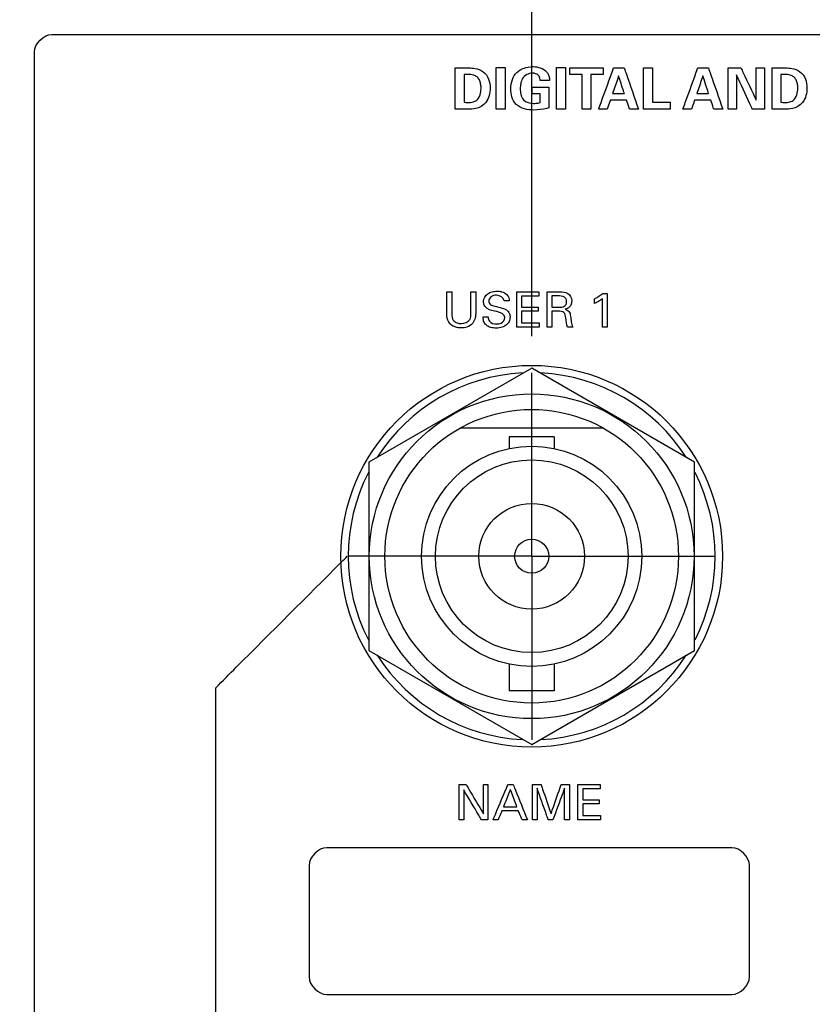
# Model space of a CAD drawing. Header units: inches. Extents: x 0 to 34, y 0 to 22.
# Tile 69 of 100: x 13.5 to 14.8, y 16.5 to 18.2. Entities that reach past the tile are written whole.
import ezdxf

# ---------------------------------------------------------------- set-up
doc = ezdxf.new("R2010")
doc.units = ezdxf.units.IN
doc.header["$LTSCALE"] = 1.87
doc.header["$MEASUREMENT"] = 0
doc.linetypes.add('CENTER', pattern=[0.6, 0.375, -0.075, 0.075, -0.075])
doc.layers.get('0').update_dxf_attribs({"linetype": 'CONTINUOUS'})
for name, color, linetype in [('DATUMCURVES', 7, 'CONTINUOUS'), ('DEFAULT_1', 7, 'CENTER'), ('DIMENSIONS', 7, 'CONTINUOUS')]:
    doc.layers.add(name, color=color, linetype=linetype)
doc.styles.get("Standard").update_dxf_attribs({"font": 'txt', "width": 0.8})
doc.dimstyles.new('DIMSTYLE_1', dxfattribs={"dimtxt": 0.125, "dimasz": 0.18, "dimexe": 0.18, "dimexo": 0.0625, "dimgap": 0.09, "dimtad": 0, "dimtih": 1, "dimtoh": 1, "dimdec": 3, "dimzin": 4, "dimdsep": 46, "dimtxsty": 'STANDARD', "dimblk": '_FILLED', "dimblk1": '_FILLED', "dimblk2": '_FILLED', "dimcen": 0.09, "dimadec": 0, "dimazin": 0, "dimtp": 0.001, "dimtm": 0.001, "dimtfac": 1, "dimtdec": 3, "dimtofl": 0, "dimtmove": 0, "dimatfit": 3, "dimldrblk": '_FILLED', "dimfxl": 1, "dimtolj": 1, "dimtzin": 4, "dimarcsym": 0})

# ---------------------------------------------------------------- blocks, each defined once
blk = doc.blocks.new('_FILLED')
at = {"color": 0, "linetype": 'BYBLOCK'}
blk.add_solid([(0, 0), (-1, 0.1736), (-1, -0.1736)], dxfattribs=at)
blk = doc.blocks.new('*D19')
at = {"layer": 'DIMENSIONS', "color": 2, "linetype": 'CONTINUOUS'}
for p, q in [((13.0541, 18.5223), (13.0541, 20.6551)), ((14.3524, 17.6723), (14.3524, 20.6551)), ((13.0541, 20.5301), (12.3312, 20.5301)), ((14.3524, 20.5301), (14.7124, 20.5301))]:
    blk.add_line(p, q, dxfattribs=at)
at = {"layer": 'DIMENSIONS', "color": 2, "linetype": 'CONTINUOUS', "xscale": 0.18, "yscale": 0.18, "zscale": 0.18}
blk.add_blockref('_FILLED', (13.0541, 20.5301), dxfattribs=at)
at = {"layer": 'DIMENSIONS', "color": 2, "linetype": 'CONTINUOUS', "xscale": 0.18, "yscale": 0.18, "zscale": 0.18, "rotation": 180}
blk.add_blockref('_FILLED', (14.3524, 20.5301), dxfattribs=at)
at = {"layer": 'DIMENSIONS', "color": 2, "linetype": 'CONTINUOUS', "width": 0.8}
for s, p in [('1.298', (10.9437, 20.4676)), ('[', (11.5687, 20.4676)), ('32.98', (11.6687, 20.4676)), (']', (12.1687, 20.4676))]:
    blk.add_text(s, height=0.125, dxfattribs=at).set_placement(p)
blk = doc.blocks.new('*D20')
at = {"layer": 'DIMENSIONS', "color": 2, "linetype": 'CONTINUOUS'}
for p, q in [((14.3524, 17.6723), (14.3524, 20.3602)), ((15.2391, 17.6723), (15.2391, 20.3602)), ((14.3524, 20.2352), (13.9924, 20.2352)), ((15.2391, 20.2352), (15.5981, 20.2352))]:
    blk.add_line(p, q, dxfattribs=at)
at = {"layer": 'DIMENSIONS', "color": 2, "linetype": 'CONTINUOUS', "xscale": 0.18, "yscale": 0.18, "zscale": 0.18}
blk.add_blockref('_FILLED', (14.3524, 20.2352), dxfattribs=at)
at = {"layer": 'DIMENSIONS', "color": 2, "linetype": 'CONTINUOUS', "xscale": 0.18, "yscale": 0.18, "zscale": 0.18, "rotation": 180}
blk.add_blockref('_FILLED', (15.2391, 20.2352), dxfattribs=at)
at = {"layer": 'DIMENSIONS', "color": 2, "linetype": 'CONTINUOUS', "width": 0.8}
for s, p in [('[', (16.1856, 20.1727)), (']', (16.7856, 20.1727)), ('.887', (15.6606, 20.1727)), ('22.52', (16.2856, 20.1727))]:
    blk.add_text(s, height=0.125, dxfattribs=at).set_placement(p)

msp = doc.modelspace()

# ---------------------------------------------------------------- linework, layer by layer
at = {"color": 7, "linetype": 'CONTINUOUS'}
for p, q in [((14.3524, 17.6178), (14.0749, 17.4575)), ((14.6299, 17.4575), (14.3524, 17.6178)), ((14.4748, 17.5153), (14.23, 17.5153)), ((14.3139, 17.5006), (14.3139, 17.4808)), ((14.3909, 17.5006), (14.3139, 17.5006)), ((14.3909, 17.5006), (14.3909, 17.4808)), ((14.0749, 17.4575), (14.0749, 17.1371)), ((14.6299, 17.1371), (14.6299, 17.4575)), ((14.0749, 17.1371), (14.3524, 16.9769)), ((14.3524, 16.9769), (14.6299, 17.1371)), ((14.3139, 17.1138), (14.3139, 17.0681)), ((14.3909, 17.1138), (14.3909, 17.0681)), ((14.3909, 17.0681), (14.3139, 17.0681))]:
    msp.add_line(p, q, dxfattribs=at)
for radius in [0.325, 0.2765, 0.25, 0.1875, 0.164, 0.09, 0.029]:
    msp.add_circle((14.3524, 17.2973), radius, dxfattribs=at)
for start, end in [(92.8821, 147.3645), (32.6355, 87.1179), (152.8684, 207.1316), (332.8684, 27.1316), (212.6355, 267.1179), (272.8821, 327.3645)]:
    msp.add_arc((14.3524, 17.2973), 0.3125, start, end, dxfattribs=at)
at = {"layer": 'DATUMCURVES', "color": 40, "linetype": 'CONTINUOUS'}
for points in [[(13.5055, 18.156, 0.8645), (13.5055, 18.1701, 0.8645), (13.5214, 18.186, 0.8645), (13.5355, 18.186, 0.8645)], [(14.4172, 18.1174, 0.8645), (14.4172, 18.1213, 0.8645), (14.4172, 18.1252, 0.8645), (14.4172, 18.1291, 0.8645)], [(14.4742, 18.1291, 0.8645), (14.4742, 18.1252, 0.8645), (14.4742, 18.1213, 0.8645), (14.4742, 18.1174, 0.8645)], [(14.7348, 18.1291, 0.8645), (14.7395, 18.1291, 0.8645), (14.7442, 18.1291, 0.8645), (14.7489, 18.1291, 0.8645)], [(14.2441, 18.1177, 0.8645), (14.2419, 18.1177, 0.8645), (14.2397, 18.1176, 0.8645), (14.2376, 18.1175, 0.8645)], [(14.7835, 18.1177, 0.8645), (14.7813, 18.1177, 0.8645), (14.7791, 18.1176, 0.8645), (14.7769, 18.1175, 0.8645)], [(14.3531, 18.0845, 0.8645), (14.3531, 18.0884, 0.8645), (14.3531, 18.0923, 0.8645), (14.3531, 18.0962, 0.8645)], [(14.3667, 18.0845, 0.8645), (14.3621, 18.0845, 0.8645), (14.3576, 18.0845, 0.8645), (14.3531, 18.0845, 0.8645)], [(14.2376, 18.0703, 0.8645), (14.2395, 18.0702, 0.8645), (14.2415, 18.0701, 0.8645), (14.2435, 18.0701, 0.8645)], [(14.5884, 18.0707, 0.8645), (14.5884, 18.0667, 0.8645), (14.5884, 18.0628, 0.8645), (14.5884, 18.0588, 0.8645)], [(14.7769, 18.0703, 0.8645), (14.7789, 18.0702, 0.8645), (14.7809, 18.0701, 0.8645), (14.7829, 18.0701, 0.8645)], [(14.2079, 17.7475, 0.8645), (14.2107, 17.7475, 0.8645), (14.2134, 17.7475, 0.8645), (14.2162, 17.7475, 0.8645)], [(14.2489, 17.7475, 0.8645), (14.2516, 17.7475, 0.8645), (14.2543, 17.7475, 0.8645), (14.257, 17.7475, 0.8645)], [(14.3646, 17.7475, 0.8645), (14.3646, 17.7451, 0.8645), (14.3646, 17.7428, 0.8645), (14.3646, 17.7404, 0.8645)], [(14.3999, 17.7405, 0.8645), (14.3955, 17.7405, 0.8645), (14.3911, 17.7405, 0.8645), (14.3867, 17.7405, 0.8645)], [(14.4594, 17.7359, 0.8645), (14.4643, 17.7385, 0.8645), (14.4691, 17.7414, 0.8645), (14.4734, 17.745, 0.8645)], [(14.4734, 17.745, 0.8645), (14.4759, 17.745, 0.8645), (14.4783, 17.745, 0.8645), (14.4808, 17.745, 0.8645)], [(14.314, 17.7325, 0.8645), (14.3111, 17.7325, 0.8645), (14.3082, 17.7325, 0.8645), (14.3053, 17.7325, 0.8645)], [(14.3632, 17.7217, 0.8645), (14.3632, 17.7193, 0.8645), (14.3632, 17.717, 0.8645), (14.3632, 17.7147, 0.8645)], [(14.3999, 17.7216, 0.8645), (14.4026, 17.7216, 0.8645), (14.4055, 17.7215, 0.8645), (14.4078, 17.7229, 0.8645)], [(14.4078, 17.7229, 0.8645), (14.4104, 17.7244, 0.8645), (14.4119, 17.7278, 0.8645), (14.4119, 17.7307, 0.8645)], [(14.4728, 17.7359, 0.8645), (14.4688, 17.7325, 0.8645), (14.4641, 17.7298, 0.8645), (14.4594, 17.7276, 0.8645)], [(14.4594, 17.7276, 0.8645), (14.4594, 17.7304, 0.8645), (14.4594, 17.7331, 0.8645), (14.4594, 17.7359, 0.8645)], [(14.2696, 17.7049, 0.8645), (14.2725, 17.7049, 0.8645), (14.2754, 17.7049, 0.8645), (14.2783, 17.7049, 0.8645)], [(14.3069, 17.7037, 0.8645), (14.3069, 17.7095, 0.8645), (14.2986, 17.7125, 0.8645), (14.2931, 17.7139, 0.8645)], [(14.3867, 17.7216, 0.8645), (14.3911, 17.7216, 0.8645), (14.3955, 17.7216, 0.8645), (14.3999, 17.7216, 0.8645)], [(14.3974, 17.7145, 0.8645), (14.3939, 17.7145, 0.8645), (14.3904, 17.7145, 0.8645), (14.3869, 17.7145, 0.8645)], [(14.3653, 17.6947, 0.8645), (14.3653, 17.6922, 0.8645), (14.3653, 17.6898, 0.8645), (14.3653, 17.6873, 0.8645)], [(14.3869, 17.6873, 0.8645), (14.3841, 17.6873, 0.8645), (14.3814, 17.6873, 0.8645), (14.3786, 17.6873, 0.8645)], [(14.4222, 17.6873, 0.8645), (14.4192, 17.6873, 0.8645), (14.4163, 17.6873, 0.8645), (14.4133, 17.6873, 0.8645)], [(14.4808, 17.6873, 0.8645), (14.4781, 17.6873, 0.8645), (14.4755, 17.6873, 0.8645), (14.4728, 17.6873, 0.8645)], [(14.0286, 17.2876, 0.8645), (14.0319, 17.2909, 0.8645), (14.0351, 17.2941, 0.8645), (14.0383, 17.2973, 0.8645)], [(14.229, 16.9086, 0.8645), (14.2328, 16.9086, 0.8645), (14.2367, 16.9086, 0.8645), (14.2406, 16.9086, 0.8645)], [(14.2701, 16.9086, 0.8645), (14.2727, 16.9086, 0.8645), (14.2752, 16.9086, 0.8645), (14.2778, 16.9086, 0.8645)], [(14.312, 16.9086, 0.8645), (14.3149, 16.9086, 0.8645), (14.3179, 16.9086, 0.8645), (14.3209, 16.9086, 0.8645)], [(14.4027, 16.9086, 0.8645), (14.4073, 16.9086, 0.8645), (14.4119, 16.9086, 0.8645), (14.4165, 16.9086, 0.8645)], [(14.4688, 16.9086, 0.8645), (14.4688, 16.9062, 0.8645), (14.4688, 16.9039, 0.8645), (14.4688, 16.9015, 0.8645)], [(14.4674, 16.8828, 0.8645), (14.4674, 16.8804, 0.8645), (14.4674, 16.8781, 0.8645), (14.4674, 16.8758, 0.8645)], [(14.4695, 16.8558, 0.8645), (14.4695, 16.8533, 0.8645), (14.4695, 16.8509, 0.8645), (14.4695, 16.8484, 0.8645)], [(14.2366, 16.8484, 0.8645), (14.234, 16.8484, 0.8645), (14.2315, 16.8484, 0.8645), (14.229, 16.8484, 0.8645)], [(14.2778, 16.8484, 0.8645), (14.2742, 16.8484, 0.8645), (14.2707, 16.8484, 0.8645), (14.2671, 16.8484, 0.8645)], [(14.2952, 16.8484, 0.8645), (14.2924, 16.8484, 0.8645), (14.2895, 16.8484, 0.8645), (14.2866, 16.8484, 0.8645)], [(14.3452, 16.8484, 0.8645), (14.3422, 16.8484, 0.8645), (14.3392, 16.8484, 0.8645), (14.3361, 16.8484, 0.8645)], [(14.3616, 16.8484, 0.8645), (14.3589, 16.8484, 0.8645), (14.3562, 16.8484, 0.8645), (14.3536, 16.8484, 0.8645)], [(14.3885, 16.8484, 0.8645), (14.3859, 16.8484, 0.8645), (14.3833, 16.8484, 0.8645), (14.3806, 16.8484, 0.8645)], [(14.4165, 16.8484, 0.8645), (14.4137, 16.8484, 0.8645), (14.411, 16.8484, 0.8645), (14.4083, 16.8484, 0.8645)], [(14.0033, 16.801, 0.8645), (13.9892, 16.801, 0.8645), (13.9733, 16.7851, 0.8645), (13.9733, 16.771, 0.8645)], [(14.7233, 16.771, 0.8645), (14.7233, 16.7851, 0.8645), (14.7075, 16.801, 0.8645), (14.6933, 16.801, 0.8645)], [(13.9733, 16.581, 0.8645), (13.9733, 16.5669, 0.8645), (13.9892, 16.551, 0.8645), (14.0033, 16.551, 0.8645)], [(14.6933, 16.551, 0.8645), (14.7075, 16.551, 0.8645), (14.7233, 16.5669, 0.8645), (14.7233, 16.581, 0.8645)]]:
    msp.add_open_spline(points, degree=3, dxfattribs=at)
for points, knots in [([(13.5355, 18.186, 0.8645), (13.6615, 18.186, 0.8645), (14.4678, 18.186, 0.8645), (15.2742, 18.186, 0.8645), (15.9545, 18.186, 0.8645)], [0, 0, 0, 0, 0.15625, 1, 1, 1, 1]), ([(13.5055, 9.9881, 0.8645), (13.5055, 10.4135, 0.8645), (13.5055, 13.1361, 0.8645), (13.5055, 15.8588, 0.8645), (13.5055, 18.156, 0.8645)], [0, 0, 0, 0, 0.15625, 1, 1, 1, 1]), ([(14.2223, 18.1289, 0.8645), (14.2235, 18.1289, 0.8645), (14.2313, 18.1288, 0.8645), (14.239, 18.1288, 0.8645), (14.2455, 18.1288, 0.8645)], [0, 0, 0, 0, 0.15625, 1, 1, 1, 1]), ([(14.2223, 18.0588, 0.8645), (14.2223, 18.0624, 0.8645), (14.2223, 18.0858, 0.8645), (14.2223, 18.1092, 0.8645), (14.2223, 18.1289, 0.8645)], [0, 0, 0, 0, 0.15625, 1, 1, 1, 1]), ([(14.2455, 18.1288, 0.8645), (14.249, 18.1288, 0.8645), (14.2574, 18.1282, 0.8645), (14.2709, 18.1237, 0.8645), (14.2802, 18.1103, 0.8645), (14.2829, 18.0915, 0.8645), (14.2782, 18.0695, 0.8645), (14.2595, 18.0586, 0.8645), (14.2484, 18.0588, 0.8645), (14.2442, 18.0588, 0.8645)], [0, 0, 0, 0, 0.090544, 0.219717, 0.35494, 0.488252, 0.713406, 0.89, 1, 1, 1, 1]), ([(14.292, 18.1293, 0.8645), (14.2928, 18.1293, 0.8645), (14.2978, 18.1293, 0.8645), (14.3028, 18.1293, 0.8645), (14.3071, 18.1293, 0.8645)], [0, 0, 0, 0, 0.15625, 1, 1, 1, 1]), ([(14.292, 18.0588, 0.8645), (14.292, 18.0624, 0.8645), (14.292, 18.0859, 0.8645), (14.292, 18.1094, 0.8645), (14.292, 18.1293, 0.8645)], [0, 0, 0, 0, 0.15625, 1, 1, 1, 1]), ([(14.3071, 18.1293, 0.8645), (14.3071, 18.1256, 0.8645), (14.3071, 18.1021, 0.8645), (14.3071, 18.0786, 0.8645), (14.3071, 18.0588, 0.8645)], [0, 0, 0, 0, 0.15625, 1, 1, 1, 1]), ([(14.3561, 18.0572, 0.8645), (14.3456, 18.0572, 0.8645), (14.3278, 18.0603, 0.8645), (14.3179, 18.0789, 0.8645), (14.3163, 18.094, 0.8645), (14.3183, 18.1088, 0.8645), (14.329, 18.1262, 0.8645), (14.3447, 18.131, 0.8645), (14.3548, 18.131, 0.8645), (14.3553, 18.131, 0.8645)], [0, 0, 0, 0, 0.260109, 0.387077, 0.496282, 0.635165, 0.753405, 0.987593, 1, 1, 1, 1]), ([(14.3553, 18.131, 0.8645), (14.3593, 18.1309, 0.8645), (14.3674, 18.1296, 0.8645), (14.3776, 18.1238, 0.8645), (14.3822, 18.1151, 0.8645), (14.3827, 18.1097, 0.8645), (14.3827, 18.1075, 0.8645)], [0, 0, 0, 0, 0.295716, 0.608594, 0.831306, 1, 1, 1, 1]), ([(14.3947, 18.1293, 0.8645), (14.3955, 18.1293, 0.8645), (14.4005, 18.1293, 0.8645), (14.4055, 18.1293, 0.8645), (14.4097, 18.1293, 0.8645)], [0, 0, 0, 0, 0.15625, 1, 1, 1, 1]), ([(14.3947, 18.0588, 0.8645), (14.3947, 18.0624, 0.8645), (14.3947, 18.0859, 0.8645), (14.3947, 18.1094, 0.8645), (14.3947, 18.1293, 0.8645)], [0, 0, 0, 0, 0.15625, 1, 1, 1, 1]), ([(14.4097, 18.1293, 0.8645), (14.4097, 18.1256, 0.8645), (14.4097, 18.1021, 0.8645), (14.4097, 18.0786, 0.8645), (14.4097, 18.0588, 0.8645)], [0, 0, 0, 0, 0.15625, 1, 1, 1, 1]), ([(14.4172, 18.1291, 0.8645), (14.4202, 18.1291, 0.8645), (14.4392, 18.1291, 0.8645), (14.4582, 18.1291, 0.8645), (14.4742, 18.1291, 0.8645)], [0, 0, 0, 0, 0.15625, 1, 1, 1, 1]), ([(14.4665, 18.0588, 0.8645), (14.4678, 18.0624, 0.8645), (14.4763, 18.0859, 0.8645), (14.4848, 18.1093, 0.8645), (14.4919, 18.1291, 0.8645)], [0, 0, 0, 0, 0.15625, 1, 1, 1, 1]), ([(14.4919, 18.1291, 0.8645), (14.4928, 18.1291, 0.8645), (14.4988, 18.1291, 0.8645), (14.5048, 18.1291, 0.8645), (14.5098, 18.1291, 0.8645)], [0, 0, 0, 0, 0.15625, 1, 1, 1, 1]), ([(14.5098, 18.1291, 0.8645), (14.5111, 18.1254, 0.8645), (14.5192, 18.102, 0.8645), (14.5273, 18.0785, 0.8645), (14.5342, 18.0588, 0.8645)], [0, 0, 0, 0, 0.15625, 1, 1, 1, 1]), ([(14.5429, 18.129, 0.8645), (14.5437, 18.129, 0.8645), (14.5489, 18.129, 0.8645), (14.554, 18.129, 0.8645), (14.5583, 18.129, 0.8645)], [0, 0, 0, 0, 0.15625, 1, 1, 1, 1]), ([(14.5429, 18.0588, 0.8645), (14.5429, 18.0624, 0.8645), (14.5429, 18.0858, 0.8645), (14.5429, 18.1092, 0.8645), (14.5429, 18.129, 0.8645)], [0, 0, 0, 0, 0.15625, 1, 1, 1, 1]), ([(14.5583, 18.129, 0.8645), (14.5583, 18.1259, 0.8645), (14.5583, 18.1065, 0.8645), (14.5583, 18.0871, 0.8645), (14.5583, 18.0707, 0.8645)], [0, 0, 0, 0, 0.15625, 1, 1, 1, 1]), ([(14.61, 18.0588, 0.8645), (14.6113, 18.0624, 0.8645), (14.6198, 18.0859, 0.8645), (14.6283, 18.1093, 0.8645), (14.6354, 18.1291, 0.8645)], [0, 0, 0, 0, 0.15625, 1, 1, 1, 1]), ([(14.6354, 18.1291, 0.8645), (14.6363, 18.1291, 0.8645), (14.6423, 18.1291, 0.8645), (14.6483, 18.1291, 0.8645), (14.6533, 18.1291, 0.8645)], [0, 0, 0, 0, 0.15625, 1, 1, 1, 1]), ([(14.6533, 18.1291, 0.8645), (14.6546, 18.1254, 0.8645), (14.6627, 18.102, 0.8645), (14.6708, 18.0785, 0.8645), (14.6777, 18.0588, 0.8645)], [0, 0, 0, 0, 0.15625, 1, 1, 1, 1]), ([(14.6867, 18.1291, 0.8645), (14.6879, 18.1291, 0.8645), (14.6951, 18.1291, 0.8645), (14.7024, 18.1291, 0.8645), (14.7085, 18.1291, 0.8645)], [0, 0, 0, 0, 0.15625, 1, 1, 1, 1]), ([(14.6867, 18.0588, 0.8645), (14.6867, 18.0624, 0.8645), (14.6867, 18.0859, 0.8645), (14.6867, 18.1093, 0.8645), (14.6867, 18.1291, 0.8645)], [0, 0, 0, 0, 0.15625, 1, 1, 1, 1]), ([(14.7085, 18.1291, 0.8645), (14.7099, 18.1262, 0.8645), (14.7187, 18.1077, 0.8645), (14.7274, 18.0893, 0.8645), (14.7348, 18.0737, 0.8645)], [0, 0, 0, 0, 0.15625, 1, 1, 1, 1]), ([(14.7348, 18.0737, 0.8645), (14.7348, 18.0766, 0.8645), (14.7348, 18.0951, 0.8645), (14.7348, 18.1135, 0.8645), (14.7348, 18.1291, 0.8645)], [0, 0, 0, 0, 0.15625, 1, 1, 1, 1]), ([(14.7489, 18.1291, 0.8645), (14.7489, 18.1254, 0.8645), (14.7489, 18.102, 0.8645), (14.7489, 18.0785, 0.8645), (14.7489, 18.0588, 0.8645)], [0, 0, 0, 0, 0.15625, 1, 1, 1, 1]), ([(14.7617, 18.1289, 0.8645), (14.7629, 18.1289, 0.8645), (14.7706, 18.1288, 0.8645), (14.7784, 18.1288, 0.8645), (14.7849, 18.1288, 0.8645)], [0, 0, 0, 0, 0.15625, 1, 1, 1, 1]), ([(14.7617, 18.0588, 0.8645), (14.7617, 18.0624, 0.8645), (14.7617, 18.0858, 0.8645), (14.7617, 18.1092, 0.8645), (14.7617, 18.1289, 0.8645)], [0, 0, 0, 0, 0.15625, 1, 1, 1, 1]), ([(14.7849, 18.1288, 0.8645), (14.7884, 18.1288, 0.8645), (14.7968, 18.1282, 0.8645), (14.8103, 18.1237, 0.8645), (14.8196, 18.1103, 0.8645), (14.8223, 18.0915, 0.8645), (14.8176, 18.0695, 0.8645), (14.7989, 18.0586, 0.8645), (14.7878, 18.0588, 0.8645), (14.7836, 18.0588, 0.8645)], [0, 0, 0, 0, 0.090537, 0.219716, 0.354949, 0.488268, 0.71345, 0.890103, 1, 1, 1, 1]), ([(14.2376, 18.1175, 0.8645), (14.2376, 18.115, 0.8645), (14.2376, 18.0993, 0.8645), (14.2376, 18.0836, 0.8645), (14.2376, 18.0703, 0.8645)], [0, 0, 0, 0, 0.15625, 1, 1, 1, 1]), ([(14.2435, 18.0701, 0.8645), (14.2465, 18.0701, 0.8645), (14.2524, 18.0702, 0.8645), (14.2616, 18.075, 0.8645), (14.265, 18.0836, 0.8645), (14.266, 18.0906, 0.8645), (14.2662, 18.096, 0.8645), (14.2658, 18.1019, 0.8645), (14.2637, 18.1085, 0.8645), (14.2595, 18.1139, 0.8645), (14.2526, 18.1172, 0.8645), (14.2472, 18.1177, 0.8645), (14.2441, 18.1177, 0.8645)], [0, 0, 0, 0, 0.119699, 0.232399, 0.394157, 0.465203, 0.51462, 0.61108, 0.700995, 0.786234, 0.876214, 1, 1, 1, 1]), ([(14.3533, 18.12, 0.8645), (14.347, 18.12, 0.8645), (14.3368, 18.1143, 0.8645), (14.3334, 18.1022, 0.8645), (14.3326, 18.0931, 0.8645), (14.3334, 18.0836, 0.8645), (14.3386, 18.0713, 0.8645), (14.3493, 18.0684, 0.8645), (14.3552, 18.0684, 0.8645)], [0, 0, 0, 0, 0.25562, 0.378803, 0.49618, 0.619196, 0.764618, 1, 1, 1, 1]), ([(14.3671, 18.1075, 0.8645), (14.3669, 18.1099, 0.8645), (14.366, 18.1151, 0.8645), (14.3599, 18.1195, 0.8645), (14.3554, 18.12, 0.8645), (14.3533, 18.12, 0.8645)], [0, 0, 0, 0, 0.354767, 0.705432, 1, 1, 1, 1]), ([(14.3827, 18.1075, 0.8645), (14.3819, 18.1075, 0.8645), (14.3767, 18.1075, 0.8645), (14.3715, 18.1075, 0.8645), (14.3671, 18.1075, 0.8645)], [0, 0, 0, 0, 0.15625, 1, 1, 1, 1]), ([(14.4381, 18.1174, 0.8645), (14.437, 18.1174, 0.8645), (14.4301, 18.1174, 0.8645), (14.4231, 18.1174, 0.8645), (14.4172, 18.1174, 0.8645)], [0, 0, 0, 0, 0.15625, 1, 1, 1, 1]), ([(14.4381, 18.0588, 0.8645), (14.4381, 18.0618, 0.8645), (14.4381, 18.0814, 0.8645), (14.4381, 18.1009, 0.8645), (14.4381, 18.1174, 0.8645)], [0, 0, 0, 0, 0.15625, 1, 1, 1, 1]), ([(14.4742, 18.1174, 0.8645), (14.4731, 18.1174, 0.8645), (14.4661, 18.1174, 0.8645), (14.4592, 18.1174, 0.8645), (14.4533, 18.1174, 0.8645)], [0, 0, 0, 0, 0.15625, 1, 1, 1, 1]), ([(14.4533, 18.1174, 0.8645), (14.4533, 18.1143, 0.8645), (14.4533, 18.0948, 0.8645), (14.4533, 18.0753, 0.8645), (14.4533, 18.0588, 0.8645)], [0, 0, 0, 0, 0.15625, 1, 1, 1, 1]), ([(14.5004, 18.1153, 0.8645), (14.4999, 18.1137, 0.8645), (14.4964, 18.1037, 0.8645), (14.493, 18.0937, 0.8645), (14.49, 18.0853, 0.8645)], [0, 0, 0, 0, 0.15625, 1, 1, 1, 1]), ([(14.5102, 18.0853, 0.8645), (14.5097, 18.0869, 0.8645), (14.5064, 18.0969, 0.8645), (14.5032, 18.1068, 0.8645), (14.5004, 18.1153, 0.8645)], [0, 0, 0, 0, 0.15625, 1, 1, 1, 1]), ([(14.6439, 18.1153, 0.8645), (14.6434, 18.1137, 0.8645), (14.6399, 18.1037, 0.8645), (14.6365, 18.0937, 0.8645), (14.6335, 18.0853, 0.8645)], [0, 0, 0, 0, 0.15625, 1, 1, 1, 1]), ([(14.6537, 18.0853, 0.8645), (14.6532, 18.0869, 0.8645), (14.6499, 18.0969, 0.8645), (14.6467, 18.1068, 0.8645), (14.6439, 18.1153, 0.8645)], [0, 0, 0, 0, 0.15625, 1, 1, 1, 1]), ([(14.7281, 18.0588, 0.8645), (14.7267, 18.0618, 0.8645), (14.7177, 18.0813, 0.8645), (14.7086, 18.1007, 0.8645), (14.7009, 18.1171, 0.8645)], [0, 0, 0, 0, 0.15625, 1, 1, 1, 1]), ([(14.7009, 18.1171, 0.8645), (14.7009, 18.1141, 0.8645), (14.7009, 18.0946, 0.8645), (14.7009, 18.0752, 0.8645), (14.7009, 18.0588, 0.8645)], [0, 0, 0, 0, 0.15625, 1, 1, 1, 1]), ([(14.7769, 18.1175, 0.8645), (14.7769, 18.115, 0.8645), (14.7769, 18.0993, 0.8645), (14.7769, 18.0836, 0.8645), (14.7769, 18.0703, 0.8645)], [0, 0, 0, 0, 0.15625, 1, 1, 1, 1]), ([(14.7829, 18.0701, 0.8645), (14.7859, 18.0701, 0.8645), (14.7917, 18.0702, 0.8645), (14.801, 18.075, 0.8645), (14.8044, 18.0836, 0.8645), (14.8054, 18.0906, 0.8645), (14.8056, 18.096, 0.8645), (14.8052, 18.1019, 0.8645), (14.803, 18.1085, 0.8645), (14.7989, 18.1139, 0.8645), (14.792, 18.1172, 0.8645), (14.7866, 18.1177, 0.8645), (14.7835, 18.1177, 0.8645)], [0, 0, 0, 0, 0.119639, 0.232407, 0.394159, 0.465204, 0.514621, 0.611081, 0.700995, 0.786235, 0.876214, 1, 1, 1, 1]), ([(14.3531, 18.0962, 0.8645), (14.3546, 18.0962, 0.8645), (14.3641, 18.0962, 0.8645), (14.3737, 18.0962, 0.8645), (14.3817, 18.0962, 0.8645)], [0, 0, 0, 0, 0.15625, 1, 1, 1, 1]), ([(14.3817, 18.0962, 0.8645), (14.3817, 18.0944, 0.8645), (14.3817, 18.0827, 0.8645), (14.3817, 18.071, 0.8645), (14.3817, 18.0611, 0.8645)], [0, 0, 0, 0, 0.15625, 1, 1, 1, 1]), ([(14.3667, 18.0698, 0.8645), (14.3667, 18.0705, 0.8645), (14.3667, 18.0755, 0.8645), (14.3667, 18.0804, 0.8645), (14.3667, 18.0845, 0.8645)], [0, 0, 0, 0, 0.15625, 1, 1, 1, 1]), ([(14.4862, 18.0739, 0.8645), (14.4859, 18.0731, 0.8645), (14.4841, 18.0681, 0.8645), (14.4824, 18.063, 0.8645), (14.4809, 18.0588, 0.8645)], [0, 0, 0, 0, 0.15625, 1, 1, 1, 1]), ([(14.514, 18.0739, 0.8645), (14.5125, 18.0739, 0.8645), (14.5032, 18.0739, 0.8645), (14.494, 18.0739, 0.8645), (14.4862, 18.0739, 0.8645)], [0, 0, 0, 0, 0.15625, 1, 1, 1, 1]), ([(14.49, 18.0853, 0.8645), (14.4911, 18.0853, 0.8645), (14.4978, 18.0853, 0.8645), (14.5045, 18.0853, 0.8645), (14.5102, 18.0853, 0.8645)], [0, 0, 0, 0, 0.15625, 1, 1, 1, 1]), ([(14.519, 18.0588, 0.8645), (14.5188, 18.0596, 0.8645), (14.5171, 18.0646, 0.8645), (14.5154, 18.0697, 0.8645), (14.514, 18.0739, 0.8645)], [0, 0, 0, 0, 0.15625, 1, 1, 1, 1]), ([(14.6297, 18.0739, 0.8645), (14.6294, 18.0731, 0.8645), (14.6276, 18.0681, 0.8645), (14.6259, 18.063, 0.8645), (14.6244, 18.0588, 0.8645)], [0, 0, 0, 0, 0.15625, 1, 1, 1, 1]), ([(14.6575, 18.0739, 0.8645), (14.656, 18.0739, 0.8645), (14.6467, 18.0739, 0.8645), (14.6375, 18.0739, 0.8645), (14.6297, 18.0739, 0.8645)], [0, 0, 0, 0, 0.15625, 1, 1, 1, 1]), ([(14.6335, 18.0853, 0.8645), (14.6346, 18.0853, 0.8645), (14.6413, 18.0853, 0.8645), (14.648, 18.0853, 0.8645), (14.6537, 18.0853, 0.8645)], [0, 0, 0, 0, 0.15625, 1, 1, 1, 1]), ([(14.6625, 18.0588, 0.8645), (14.6622, 18.0596, 0.8645), (14.6606, 18.0646, 0.8645), (14.6589, 18.0697, 0.8645), (14.6575, 18.0739, 0.8645)], [0, 0, 0, 0, 0.15625, 1, 1, 1, 1]), ([(14.2442, 18.0588, 0.8645), (14.243, 18.0588, 0.8645), (14.2357, 18.0588, 0.8645), (14.2285, 18.0588, 0.8645), (14.2223, 18.0588, 0.8645)], [0, 0, 0, 0, 0.15625, 1, 1, 1, 1]), ([(14.3071, 18.0588, 0.8645), (14.3063, 18.0588, 0.8645), (14.3013, 18.0588, 0.8645), (14.2962, 18.0588, 0.8645), (14.292, 18.0588, 0.8645)], [0, 0, 0, 0, 0.15625, 1, 1, 1, 1]), ([(14.3552, 18.0684, 0.8645), (14.3567, 18.0684, 0.8645), (14.3606, 18.0685, 0.8645), (14.3644, 18.0691, 0.8645), (14.3667, 18.0698, 0.8645)], [0, 0, 0, 0, 0.400616, 1, 1, 1, 1]), ([(14.3817, 18.0611, 0.8645), (14.3805, 18.0607, 0.8645), (14.3722, 18.058, 0.8645), (14.3634, 18.0572, 0.8645), (14.3561, 18.0572, 0.8645)], [0, 0, 0, 0, 0.15605, 1, 1, 1, 1]), ([(14.4097, 18.0588, 0.8645), (14.409, 18.0588, 0.8645), (14.4039, 18.0588, 0.8645), (14.3989, 18.0588, 0.8645), (14.3947, 18.0588, 0.8645)], [0, 0, 0, 0, 0.15625, 1, 1, 1, 1]), ([(14.4533, 18.0588, 0.8645), (14.4525, 18.0588, 0.8645), (14.4475, 18.0588, 0.8645), (14.4424, 18.0588, 0.8645), (14.4381, 18.0588, 0.8645)], [0, 0, 0, 0, 0.15625, 1, 1, 1, 1]), ([(14.4809, 18.0588, 0.8645), (14.4802, 18.0588, 0.8645), (14.4754, 18.0588, 0.8645), (14.4706, 18.0588, 0.8645), (14.4665, 18.0588, 0.8645)], [0, 0, 0, 0, 0.15625, 1, 1, 1, 1]), ([(14.5342, 18.0588, 0.8645), (14.5334, 18.0588, 0.8645), (14.5283, 18.0588, 0.8645), (14.5233, 18.0588, 0.8645), (14.519, 18.0588, 0.8645)], [0, 0, 0, 0, 0.15625, 1, 1, 1, 1]), ([(14.5884, 18.0588, 0.8645), (14.5861, 18.0588, 0.8645), (14.5709, 18.0588, 0.8645), (14.5557, 18.0588, 0.8645), (14.5429, 18.0588, 0.8645)], [0, 0, 0, 0, 0.15625, 1, 1, 1, 1]), ([(14.5583, 18.0707, 0.8645), (14.5599, 18.0707, 0.8645), (14.5699, 18.0707, 0.8645), (14.58, 18.0707, 0.8645), (14.5884, 18.0707, 0.8645)], [0, 0, 0, 0, 0.15625, 1, 1, 1, 1]), ([(14.6244, 18.0588, 0.8645), (14.6237, 18.0588, 0.8645), (14.6189, 18.0588, 0.8645), (14.6141, 18.0588, 0.8645), (14.61, 18.0588, 0.8645)], [0, 0, 0, 0, 0.15625, 1, 1, 1, 1]), ([(14.6777, 18.0588, 0.8645), (14.6769, 18.0588, 0.8645), (14.6718, 18.0588, 0.8645), (14.6668, 18.0588, 0.8645), (14.6625, 18.0588, 0.8645)], [0, 0, 0, 0, 0.15625, 1, 1, 1, 1]), ([(14.7009, 18.0588, 0.8645), (14.7002, 18.0588, 0.8645), (14.6954, 18.0588, 0.8645), (14.6907, 18.0588, 0.8645), (14.6867, 18.0588, 0.8645)], [0, 0, 0, 0, 0.15625, 1, 1, 1, 1]), ([(14.7489, 18.0588, 0.8645), (14.7478, 18.0588, 0.8645), (14.7409, 18.0588, 0.8645), (14.734, 18.0588, 0.8645), (14.7281, 18.0588, 0.8645)], [0, 0, 0, 0, 0.15625, 1, 1, 1, 1]), ([(14.7836, 18.0588, 0.8645), (14.7824, 18.0588, 0.8645), (14.7751, 18.0588, 0.8645), (14.7678, 18.0588, 0.8645), (14.7617, 18.0588, 0.8645)], [0, 0, 0, 0, 0.15625, 1, 1, 1, 1]), ([(14.2079, 17.7108, 0.8645), (14.2079, 17.7127, 0.8645), (14.2079, 17.725, 0.8645), (14.2079, 17.7372, 0.8645), (14.2079, 17.7475, 0.8645)], [0, 0, 0, 0, 0.15625, 1, 1, 1, 1]), ([(14.2162, 17.7475, 0.8645), (14.2162, 17.7456, 0.8645), (14.2162, 17.7331, 0.8645), (14.2162, 17.7207, 0.8645), (14.2162, 17.7102, 0.8645)], [0, 0, 0, 0, 0.15625, 1, 1, 1, 1]), ([(14.2489, 17.7106, 0.8645), (14.2489, 17.7125, 0.8645), (14.2489, 17.7248, 0.8645), (14.2489, 17.7371, 0.8645), (14.2489, 17.7475, 0.8645)], [0, 0, 0, 0, 0.15625, 1, 1, 1, 1]), ([(14.257, 17.7475, 0.8645), (14.257, 17.7456, 0.8645), (14.257, 17.7332, 0.8645), (14.257, 17.7208, 0.8645), (14.257, 17.7104, 0.8645)], [0, 0, 0, 0, 0.15625, 1, 1, 1, 1]), ([(14.2931, 17.7139, 0.8645), (14.2875, 17.7153, 0.8645), (14.2788, 17.7162, 0.8645), (14.2713, 17.7243, 0.8645), (14.2694, 17.7341, 0.8645), (14.275, 17.7442, 0.8645), (14.2851, 17.748, 0.8645), (14.293, 17.7489, 0.8645), (14.2982, 17.7485, 0.8645), (14.3005, 17.7479, 0.8645)], [0, 0, 0, 0, 0.246147, 0.354055, 0.444247, 0.661919, 0.776523, 0.89719, 1, 1, 1, 1]), ([(14.3053, 17.7325, 0.8645), (14.305, 17.7377, 0.8645), (14.2942, 17.7432, 0.8645), (14.2828, 17.7407, 0.8645), (14.2792, 17.7345, 0.8645), (14.2793, 17.7316, 0.8645), (14.2793, 17.7315, 0.8645)], [0, 0, 0, 0, 0.458145, 0.755208, 0.98831, 1, 1, 1, 1]), ([(14.3005, 17.7479, 0.8645), (14.3009, 17.7478, 0.8645), (14.3045, 17.7469, 0.8645), (14.3101, 17.7443, 0.8645), (14.3136, 17.7378, 0.8645), (14.3139, 17.7341, 0.8645), (14.314, 17.7325, 0.8645)], [0, 0, 0, 0, 0.046319, 0.500528, 0.786239, 1, 1, 1, 1]), ([(14.3269, 17.7475, 0.8645), (14.3288, 17.7475, 0.8645), (14.3414, 17.7475, 0.8645), (14.354, 17.7475, 0.8645), (14.3646, 17.7475, 0.8645)], [0, 0, 0, 0, 0.15625, 1, 1, 1, 1]), ([(14.3269, 17.6873, 0.8645), (14.3269, 17.6905, 0.8645), (14.3269, 17.7105, 0.8645), (14.3269, 17.7306, 0.8645), (14.3269, 17.7475, 0.8645)], [0, 0, 0, 0, 0.15625, 1, 1, 1, 1]), ([(14.3646, 17.7404, 0.8645), (14.3631, 17.7404, 0.8645), (14.3533, 17.7404, 0.8645), (14.3435, 17.7404, 0.8645), (14.3352, 17.7404, 0.8645)], [0, 0, 0, 0, 0.15625, 1, 1, 1, 1]), ([(14.3352, 17.7404, 0.8645), (14.3352, 17.7394, 0.8645), (14.3352, 17.7332, 0.8645), (14.3352, 17.7269, 0.8645), (14.3352, 17.7217, 0.8645)], [0, 0, 0, 0, 0.15625, 1, 1, 1, 1]), ([(14.3786, 17.7475, 0.8645), (14.3797, 17.7475, 0.8645), (14.3869, 17.7475, 0.8645), (14.3941, 17.7475, 0.8645), (14.4001, 17.7475, 0.8645)], [0, 0, 0, 0, 0.15625, 1, 1, 1, 1]), ([(14.3786, 17.6873, 0.8645), (14.3786, 17.6905, 0.8645), (14.3786, 17.7105, 0.8645), (14.3786, 17.7306, 0.8645), (14.3786, 17.7475, 0.8645)], [0, 0, 0, 0, 0.15625, 1, 1, 1, 1]), ([(14.3867, 17.7405, 0.8645), (14.3867, 17.7395, 0.8645), (14.3867, 17.7332, 0.8645), (14.3867, 17.7269, 0.8645), (14.3867, 17.7216, 0.8645)], [0, 0, 0, 0, 0.15625, 1, 1, 1, 1]), ([(14.4119, 17.7307, 0.8645), (14.4119, 17.7327, 0.8645), (14.4108, 17.7389, 0.8645), (14.4037, 17.7405, 0.8645), (14.3999, 17.7405, 0.8645)], [0, 0, 0, 0, 0.338259, 1, 1, 1, 1]), ([(14.4001, 17.7475, 0.8645), (14.4048, 17.7475, 0.8645), (14.4152, 17.747, 0.8645), (14.4227, 17.7332, 0.8645), (14.418, 17.7217, 0.8645), (14.4119, 17.7185, 0.8645), (14.4093, 17.7178, 0.8645)], [0, 0, 0, 0, 0.296382, 0.589084, 0.830152, 1, 1, 1, 1]), ([(14.4808, 17.745, 0.8645), (14.4808, 17.742, 0.8645), (14.4808, 17.7228, 0.8645), (14.4808, 17.7035, 0.8645), (14.4808, 17.6873, 0.8645)], [0, 0, 0, 0, 0.15625, 1, 1, 1, 1]), ([(14.2793, 17.7315, 0.8645), (14.2795, 17.7295, 0.8645), (14.282, 17.7245, 0.8645), (14.2873, 17.7237, 0.8645), (14.2901, 17.723, 0.8645)], [0, 0, 0, 0, 0.406648, 1, 1, 1, 1]), ([(14.2901, 17.723, 0.8645), (14.293, 17.7223, 0.8645), (14.2995, 17.7206, 0.8645), (14.3063, 17.7188, 0.8645), (14.3096, 17.7167, 0.8645)], [0, 0, 0, 0, 0.433484, 1, 1, 1, 1]), ([(14.3352, 17.7217, 0.8645), (14.3367, 17.7217, 0.8645), (14.346, 17.7217, 0.8645), (14.3553, 17.7217, 0.8645), (14.3632, 17.7217, 0.8645)], [0, 0, 0, 0, 0.15625, 1, 1, 1, 1]), ([(14.4728, 17.6873, 0.8645), (14.4728, 17.6899, 0.8645), (14.4728, 17.706, 0.8645), (14.4728, 17.7222, 0.8645), (14.4728, 17.7359, 0.8645)], [0, 0, 0, 0, 0.15625, 1, 1, 1, 1]), ([(14.257, 17.7104, 0.8645), (14.257, 17.7081, 0.8645), (14.2566, 17.7024, 0.8645), (14.2524, 17.6931, 0.8645), (14.243, 17.687, 0.8645), (14.2341, 17.6858, 0.8645), (14.2274, 17.6864, 0.8645), (14.2196, 17.6882, 0.8645), (14.2091, 17.6952, 0.8645), (14.2079, 17.7056, 0.8645), (14.2079, 17.7108, 0.8645)], [0, 0, 0, 0, 0.089511, 0.217289, 0.3762, 0.494113, 0.557295, 0.632787, 0.800994, 1, 1, 1, 1]), ([(14.2162, 17.7102, 0.8645), (14.2162, 17.7065, 0.8645), (14.2171, 17.6994, 0.8645), (14.2251, 17.6941, 0.8645), (14.2354, 17.6926, 0.8645), (14.2482, 17.6975, 0.8645), (14.2489, 17.7071, 0.8645), (14.2489, 17.7106, 0.8645)], [0, 0, 0, 0, 0.211511, 0.368611, 0.503498, 0.803367, 1, 1, 1, 1]), ([(14.2764, 17.6898, 0.8645), (14.2752, 17.6906, 0.8645), (14.2722, 17.6932, 0.8645), (14.2698, 17.6988, 0.8645), (14.2696, 17.7031, 0.8645), (14.2696, 17.7049, 0.8645)], [0, 0, 0, 0, 0.254916, 0.678585, 1, 1, 1, 1]), ([(14.3096, 17.7167, 0.8645), (14.3118, 17.7152, 0.8645), (14.3149, 17.7112, 0.8645), (14.3157, 17.7052, 0.8645), (14.3153, 17.7008, 0.8645), (14.3138, 17.696, 0.8645), (14.3096, 17.6906, 0.8645), (14.3032, 17.6874, 0.8645), (14.2971, 17.6861, 0.8645), (14.2905, 17.6857, 0.8645), (14.2834, 17.6864, 0.8645), (14.2783, 17.6886, 0.8645), (14.2764, 17.6898, 0.8645)], [0, 0, 0, 0, 0.128889, 0.217427, 0.278501, 0.337317, 0.454918, 0.587215, 0.663953, 0.749727, 0.89645, 1, 1, 1, 1]), ([(14.2783, 17.7049, 0.8645), (14.2784, 17.7023, 0.8645), (14.2797, 17.6946, 0.8645), (14.2884, 17.693, 0.8645), (14.2928, 17.693, 0.8645)], [0, 0, 0, 0, 0.373075, 1, 1, 1, 1]), ([(14.3632, 17.7147, 0.8645), (14.3618, 17.7147, 0.8645), (14.3524, 17.7147, 0.8645), (14.3431, 17.7147, 0.8645), (14.3352, 17.7147, 0.8645)], [0, 0, 0, 0, 0.15625, 1, 1, 1, 1]), ([(14.3352, 17.7147, 0.8645), (14.3352, 17.7136, 0.8645), (14.3352, 17.7069, 0.8645), (14.3352, 17.7003, 0.8645), (14.3352, 17.6947, 0.8645)], [0, 0, 0, 0, 0.15625, 1, 1, 1, 1]), ([(14.3869, 17.7145, 0.8645), (14.3869, 17.7131, 0.8645), (14.3869, 17.704, 0.8645), (14.3869, 17.695, 0.8645), (14.3869, 17.6873, 0.8645)], [0, 0, 0, 0, 0.15625, 1, 1, 1, 1]), ([(14.4133, 17.6873, 0.8645), (14.4116, 17.6924, 0.8645), (14.4111, 17.7005, 0.8645), (14.4089, 17.7141, 0.8645), (14.4008, 17.7145, 0.8645), (14.3974, 17.7145, 0.8645)], [0, 0, 0, 0, 0.450399, 0.713976, 1, 1, 1, 1]), ([(14.4093, 17.7178, 0.8645), (14.4117, 17.7172, 0.8645), (14.4171, 17.7148, 0.8645), (14.4187, 17.7057, 0.8645), (14.4195, 17.6967, 0.8645), (14.4212, 17.6903, 0.8645), (14.4222, 17.6873, 0.8645)], [0, 0, 0, 0, 0.20884, 0.450487, 0.726483, 1, 1, 1, 1]), ([(14.2928, 17.693, 0.8645), (14.2953, 17.693, 0.8645), (14.3019, 17.6934, 0.8645), (14.3069, 17.6999, 0.8645), (14.3069, 17.7037, 0.8645)], [0, 0, 0, 0, 0.395991, 1, 1, 1, 1]), ([(14.3352, 17.6947, 0.8645), (14.3368, 17.6947, 0.8645), (14.3468, 17.6947, 0.8645), (14.3568, 17.6947, 0.8645), (14.3653, 17.6947, 0.8645)], [0, 0, 0, 0, 0.15625, 1, 1, 1, 1]), ([(14.3653, 17.6873, 0.8645), (14.3633, 17.6873, 0.8645), (14.3505, 17.6873, 0.8645), (14.3377, 17.6873, 0.8645), (14.3269, 17.6873, 0.8645)], [0, 0, 0, 0, 0.15625, 1, 1, 1, 1]), ([(13.8145, 17.0735, 0.8645), (13.8261, 17.0851, 0.8645), (13.8975, 17.1565, 0.8645), (13.9689, 17.2279, 0.8645), (14.0286, 17.2876, 0.8645)], [0, 0, 0, 0, 0.163316, 1, 1, 1, 1]), ([(13.8145, 16.3359, 0.8645), (13.8145, 16.3743, 0.8645), (13.8145, 16.6202, 0.8645), (13.8145, 16.866, 0.8645), (13.8145, 17.0735, 0.8645)], [0, 0, 0, 0, 0.15625, 1, 1, 1, 1]), ([(14.229, 16.8484, 0.8645), (14.229, 16.8516, 0.8645), (14.229, 16.8716, 0.8645), (14.229, 16.8917, 0.8645), (14.229, 16.9086, 0.8645)], [0, 0, 0, 0, 0.15625, 1, 1, 1, 1]), ([(14.2406, 16.9086, 0.8645), (14.2421, 16.906, 0.8645), (14.252, 16.8894, 0.8645), (14.2618, 16.8729, 0.8645), (14.2701, 16.8589, 0.8645)], [0, 0, 0, 0, 0.15625, 1, 1, 1, 1]), ([(14.2701, 16.8589, 0.8645), (14.2701, 16.8614, 0.8645), (14.2701, 16.878, 0.8645), (14.2701, 16.8946, 0.8645), (14.2701, 16.9086, 0.8645)], [0, 0, 0, 0, 0.15625, 1, 1, 1, 1]), ([(14.2778, 16.9086, 0.8645), (14.2778, 16.9055, 0.8645), (14.2778, 16.8854, 0.8645), (14.2778, 16.8654, 0.8645), (14.2778, 16.8484, 0.8645)], [0, 0, 0, 0, 0.15625, 1, 1, 1, 1]), ([(14.2866, 16.8484, 0.8645), (14.2879, 16.8516, 0.8645), (14.2964, 16.8716, 0.8645), (14.3048, 16.8917, 0.8645), (14.312, 16.9086, 0.8645)], [0, 0, 0, 0, 0.15625, 1, 1, 1, 1]), ([(14.316, 16.9004, 0.8645), (14.3154, 16.8988, 0.8645), (14.3116, 16.889, 0.8645), (14.3077, 16.8792, 0.8645), (14.3044, 16.8709, 0.8645)], [0, 0, 0, 0, 0.15625, 1, 1, 1, 1]), ([(14.3271, 16.8709, 0.8645), (14.3266, 16.8724, 0.8645), (14.3229, 16.8822, 0.8645), (14.3192, 16.8921, 0.8645), (14.316, 16.9004, 0.8645)], [0, 0, 0, 0, 0.15625, 1, 1, 1, 1]), ([(14.3209, 16.9086, 0.8645), (14.3222, 16.9055, 0.8645), (14.3303, 16.8854, 0.8645), (14.3384, 16.8654, 0.8645), (14.3452, 16.8484, 0.8645)], [0, 0, 0, 0, 0.15625, 1, 1, 1, 1]), ([(14.3536, 16.9086, 0.8645), (14.3543, 16.9086, 0.8645), (14.3592, 16.9086, 0.8645), (14.3641, 16.9086, 0.8645), (14.3683, 16.9086, 0.8645)], [0, 0, 0, 0, 0.15625, 1, 1, 1, 1]), ([(14.3536, 16.8484, 0.8645), (14.3536, 16.8516, 0.8645), (14.3536, 16.8716, 0.8645), (14.3536, 16.8917, 0.8645), (14.3536, 16.9086, 0.8645)], [0, 0, 0, 0, 0.15625, 1, 1, 1, 1]), ([(14.3806, 16.8484, 0.8645), (14.3796, 16.8512, 0.8645), (14.3733, 16.8692, 0.8645), (14.367, 16.8871, 0.8645), (14.3616, 16.9023, 0.8645)], [0, 0, 0, 0, 0.15625, 1, 1, 1, 1]), ([(14.3616, 16.9023, 0.8645), (14.3616, 16.8995, 0.8645), (14.3616, 16.8815, 0.8645), (14.3616, 16.8636, 0.8645), (14.3616, 16.8484, 0.8645)], [0, 0, 0, 0, 0.15625, 1, 1, 1, 1]), ([(14.3683, 16.9086, 0.8645), (14.3692, 16.906, 0.8645), (14.3748, 16.8895, 0.8645), (14.3805, 16.873, 0.8645), (14.3853, 16.859, 0.8645)], [0, 0, 0, 0, 0.15625, 1, 1, 1, 1]), ([(14.3853, 16.859, 0.8645), (14.3862, 16.8616, 0.8645), (14.392, 16.8781, 0.8645), (14.3978, 16.8947, 0.8645), (14.4027, 16.9086, 0.8645)], [0, 0, 0, 0, 0.15625, 1, 1, 1, 1]), ([(14.4083, 16.9026, 0.8645), (14.4073, 16.8998, 0.8645), (14.4007, 16.8817, 0.8645), (14.3941, 16.8637, 0.8645), (14.3885, 16.8484, 0.8645)], [0, 0, 0, 0, 0.15625, 1, 1, 1, 1]), ([(14.4083, 16.8484, 0.8645), (14.4083, 16.8513, 0.8645), (14.4083, 16.8693, 0.8645), (14.4083, 16.8874, 0.8645), (14.4083, 16.9026, 0.8645)], [0, 0, 0, 0, 0.15625, 1, 1, 1, 1]), ([(14.4165, 16.9086, 0.8645), (14.4165, 16.9055, 0.8645), (14.4165, 16.8854, 0.8645), (14.4165, 16.8654, 0.8645), (14.4165, 16.8484, 0.8645)], [0, 0, 0, 0, 0.15625, 1, 1, 1, 1]), ([(14.4311, 16.9086, 0.8645), (14.433, 16.9086, 0.8645), (14.4456, 16.9086, 0.8645), (14.4582, 16.9086, 0.8645), (14.4688, 16.9086, 0.8645)], [0, 0, 0, 0, 0.15625, 1, 1, 1, 1]), ([(14.4311, 16.8484, 0.8645), (14.4311, 16.8516, 0.8645), (14.4311, 16.8716, 0.8645), (14.4311, 16.8917, 0.8645), (14.4311, 16.9086, 0.8645)], [0, 0, 0, 0, 0.15625, 1, 1, 1, 1]), ([(14.4688, 16.9015, 0.8645), (14.4673, 16.9015, 0.8645), (14.4575, 16.9015, 0.8645), (14.4477, 16.9015, 0.8645), (14.4394, 16.9015, 0.8645)], [0, 0, 0, 0, 0.15625, 1, 1, 1, 1]), ([(14.4394, 16.9015, 0.8645), (14.4394, 16.9005, 0.8645), (14.4394, 16.8943, 0.8645), (14.4394, 16.8881, 0.8645), (14.4394, 16.8828, 0.8645)], [0, 0, 0, 0, 0.15625, 1, 1, 1, 1]), ([(14.2671, 16.8484, 0.8645), (14.2655, 16.8511, 0.8645), (14.2553, 16.8681, 0.8645), (14.2452, 16.8852, 0.8645), (14.2366, 16.8995, 0.8645)], [0, 0, 0, 0, 0.15625, 1, 1, 1, 1]), ([(14.2366, 16.8995, 0.8645), (14.2366, 16.8969, 0.8645), (14.2366, 16.8798, 0.8645), (14.2366, 16.8628, 0.8645), (14.2366, 16.8484, 0.8645)], [0, 0, 0, 0, 0.15625, 1, 1, 1, 1]), ([(14.3044, 16.8709, 0.8645), (14.3056, 16.8709, 0.8645), (14.3131, 16.8709, 0.8645), (14.3207, 16.8709, 0.8645), (14.3271, 16.8709, 0.8645)], [0, 0, 0, 0, 0.15625, 1, 1, 1, 1]), ([(14.4394, 16.8828, 0.8645), (14.4408, 16.8828, 0.8645), (14.4502, 16.8828, 0.8645), (14.4595, 16.8828, 0.8645), (14.4674, 16.8828, 0.8645)], [0, 0, 0, 0, 0.15625, 1, 1, 1, 1]), ([(14.4674, 16.8758, 0.8645), (14.4659, 16.8758, 0.8645), (14.4566, 16.8758, 0.8645), (14.4473, 16.8758, 0.8645), (14.4394, 16.8758, 0.8645)], [0, 0, 0, 0, 0.15625, 1, 1, 1, 1]), ([(14.4394, 16.8758, 0.8645), (14.4394, 16.8747, 0.8645), (14.4394, 16.8681, 0.8645), (14.4394, 16.8614, 0.8645), (14.4394, 16.8558, 0.8645)], [0, 0, 0, 0, 0.15625, 1, 1, 1, 1]), ([(14.3017, 16.8641, 0.8645), (14.3014, 16.8633, 0.8645), (14.2992, 16.8581, 0.8645), (14.297, 16.8528, 0.8645), (14.2952, 16.8484, 0.8645)], [0, 0, 0, 0, 0.15625, 1, 1, 1, 1]), ([(14.3296, 16.8641, 0.8645), (14.3282, 16.8641, 0.8645), (14.3189, 16.8641, 0.8645), (14.3096, 16.8641, 0.8645), (14.3017, 16.8641, 0.8645)], [0, 0, 0, 0, 0.15625, 1, 1, 1, 1]), ([(14.3361, 16.8484, 0.8645), (14.3358, 16.8493, 0.8645), (14.3336, 16.8545, 0.8645), (14.3315, 16.8597, 0.8645), (14.3296, 16.8641, 0.8645)], [0, 0, 0, 0, 0.15625, 1, 1, 1, 1]), ([(14.4394, 16.8558, 0.8645), (14.4409, 16.8558, 0.8645), (14.451, 16.8558, 0.8645), (14.461, 16.8558, 0.8645), (14.4695, 16.8558, 0.8645)], [0, 0, 0, 0, 0.15625, 1, 1, 1, 1]), ([(14.4695, 16.8484, 0.8645), (14.4675, 16.8484, 0.8645), (14.4547, 16.8484, 0.8645), (14.4419, 16.8484, 0.8645), (14.4311, 16.8484, 0.8645)], [0, 0, 0, 0, 0.15625, 1, 1, 1, 1]), ([(14.6933, 16.801, 0.8645), (14.6574, 16.801, 0.8645), (14.4274, 16.801, 0.8645), (14.1974, 16.801, 0.8645), (14.0033, 16.801, 0.8645)], [0, 0, 0, 0, 0.15625, 1, 1, 1, 1]), ([(13.9733, 16.771, 0.8645), (13.9733, 16.7611, 0.8645), (13.9733, 16.6978, 0.8645), (13.9733, 16.6344, 0.8645), (13.9733, 16.581, 0.8645)], [0, 0, 0, 0, 0.15625, 1, 1, 1, 1]), ([(14.7233, 16.581, 0.8645), (14.7233, 16.5909, 0.8645), (14.7233, 16.6542, 0.8645), (14.7233, 16.7176, 0.8645), (14.7233, 16.771, 0.8645)], [0, 0, 0, 0, 0.15625, 1, 1, 1, 1]), ([(14.0033, 16.551, 0.8645), (14.0393, 16.551, 0.8645), (14.2693, 16.551, 0.8645), (14.4993, 16.551, 0.8645), (14.6933, 16.551, 0.8645)], [0, 0, 0, 0, 0.15625, 1, 1, 1, 1])]:
    msp.add_open_spline(points, degree=3, knots=knots, dxfattribs=at)
at = {"layer": 'DEFAULT_1', "color": 7, "linetype": 'CENTER'}
for q in [(14.3524, 17.6098), (14.0399, 17.2973), (14.3524, 16.9848), (14.6649, 17.2973)]:
    msp.add_line((14.3524, 17.2973), q, dxfattribs=at)

# ---------------------------------------------------------------- dimensions: what is measured, and where the dimension line sits
at = {"layer": 'DIMENSIONS', "color": 2, "linetype": 'CONTINUOUS'}
for base, p1, p2, picture, middle in [((13.0541, 20.5301), (14.3524, 17.6723), (13.0541, 18.5223), '*D19', (11.6062, 20.5301)), ((14.3524, 20.2352), (15.2391, 17.6723), (14.3524, 17.6723), '*D20', (16.2731, 20.2352))]:
    dim = msp.add_linear_dim(base=base, p1=p1, p2=p2, angle=180, dimstyle='DIMSTYLE_1', dxfattribs=at)
    dim.commit()
    dim.dimension.update_dxf_attribs({"geometry": picture, "text_midpoint": middle, "dimtype": 160})

doc.saveas('drawing.dxf')
